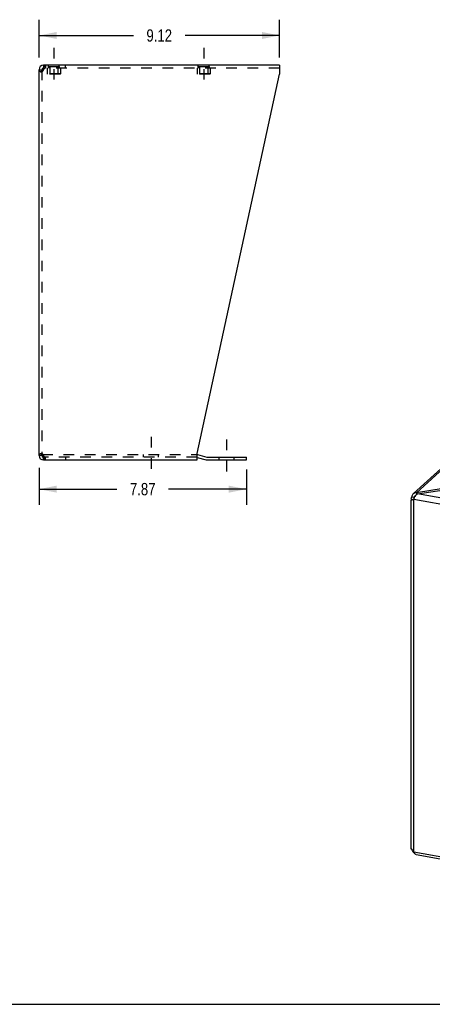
# Model space of a CAD drawing. Header units: inches. Extents: x 0 to 73.3, y 0 to 56.7.
# Tile 2 of 4: x 27.2 to 42.8, y 0 to 37.4. Entities that reach past the tile are written whole.
import ezdxf

# ---------------------------------------------------------------- set-up
doc = ezdxf.new("R2010")
doc.units = ezdxf.units.IN
doc.header["$LTSCALE"] = 4.033333
doc.header["$MEASUREMENT"] = 0
doc.linetypes.add('DASHED', pattern=[0.2, 0.1, -0.1])
doc.linetypes.add('HIDDEN', pattern=[0.2, 0.1, -0.1])
doc.layers.get('0').update_dxf_attribs({"linetype": 'CONTINUOUS'})
doc.layers.add('DEFAULT_2', color=8, linetype='HIDDEN')
doc.layers.add('DIMENSIONS', color=7, linetype='CONTINUOUS')
doc.styles.get("Standard").update_dxf_attribs({"font": 'txt', "width": 0.8})
doc.dimstyles.new('DIMSTYLE_1', dxfattribs={"dimtxt": 0.466667, "dimasz": 0.666667, "dimexe": 0.09, "dimexo": 0.07, "dimgap": 0.035, "dimtad": 0, "dimtih": 1, "dimtoh": 1, "dimzin": 4, "dimdsep": 46, "dimtxsty": 'Standard', "dimblk": '_FILLED', "dimblk1": '_FILLED', "dimblk2": '_FILLED', "dimcen": 0.09, "dimadec": 0, "dimazin": 0, "dimtfac": 1, "dimtofl": 0, "dimtmove": 0, "dimatfit": 3, "dimldrblk": '_FILLED', "dimfxl": 1, "dimtolj": 1, "dimtzin": 4, "dimarcsym": 0})

# ---------------------------------------------------------------- blocks, each defined once
blk = doc.blocks.new('_FILLED')
at = {"color": 0, "linetype": 'ByBlock'}
blk.add_solid([(0, 0), (-1, 0.2), (-1, -0.2)], dxfattribs=at)
blk = doc.blocks.new('*D3')
at = {"layer": 'DIMENSIONS', "color": 2, "linetype": 'Continuous'}
for p, q in [((27.911, 35.99), (27.911, 37.425)), ((37.034, 35.99), (37.034, 37.425)), ((27.911, 36.825), (31.492, 36.825)), ((37.034, 36.825), (33.452, 36.825))]:
    blk.add_line(p, q, dxfattribs=at)
at = {"layer": 'DIMENSIONS', "color": 2, "linetype": 'Continuous', "xscale": 0.6666666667, "yscale": 0.6666666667, "zscale": 0.6666666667, "rotation": 180}
blk.add_blockref('_FILLED', (27.911, 36.825), dxfattribs=at)
at = {"layer": 'DIMENSIONS', "color": 2, "linetype": 'Continuous', "xscale": 0.6666666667, "yscale": 0.6666666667, "zscale": 0.6666666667}
blk.add_blockref('_FILLED', (37.034, 36.825), dxfattribs=at)
at = {"layer": 'DIMENSIONS', "color": 2, "linetype": 'Continuous', "insert": (32.472, 37.058), "char_height": 0.4667, "width": 1.49333, "attachment_point": 2, "line_spacing_factor": 0.9}
blk.add_mtext('9.12', dxfattribs=at)
blk = doc.blocks.new('*D4')
at = {"layer": 'DIMENSIONS', "color": 2, "linetype": 'Continuous'}
for p, q in [((27.911, 20.39), (27.911, 18.981)), ((35.779, 20.33), (35.779, 18.981)), ((27.911, 19.581), (30.865, 19.581)), ((35.779, 19.581), (32.825, 19.581))]:
    blk.add_line(p, q, dxfattribs=at)
at = {"layer": 'DIMENSIONS', "color": 2, "linetype": 'Continuous', "xscale": 0.6666666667, "yscale": 0.6666666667, "zscale": 0.6666666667, "rotation": 180}
blk.add_blockref('_FILLED', (27.911, 19.581), dxfattribs=at)
at = {"layer": 'DIMENSIONS', "color": 2, "linetype": 'Continuous', "xscale": 0.6666666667, "yscale": 0.6666666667, "zscale": 0.6666666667}
blk.add_blockref('_FILLED', (35.779, 19.581), dxfattribs=at)
at = {"layer": 'DIMENSIONS', "color": 2, "linetype": 'Continuous', "insert": (31.845, 19.815), "char_height": 0.4667, "width": 1.49333, "attachment_point": 2, "line_spacing_factor": 0.9}
blk.add_mtext('7.87', dxfattribs=at)

msp = doc.modelspace()

# ---------------------------------------------------------------- linework, layer by layer
at = {"color": 2, "linetype": 'DASHED'}
for p, q in [((28.473, 36.357), (28.473, 34.92)), ((34.161, 36.357), (34.161, 34.92)), ((32.162, 21.565), (32.162, 20.128)), ((35.029, 21.464), (35.029, 20.026))]:
    msp.add_line(p, q, dxfattribs=at)
at = {"color": 7, "linetype": 'Continuous'}
for p, q in [((28.077, 35.69), (28.077, 35.586)), ((28.096, 35.586), (28.077, 35.586)), ((27.911, 35.524), (28.015, 35.524)), ((28.015, 20.857), (27.911, 20.857)), ((28.037, 20.809), (28.037, 20.882)), ((28.077, 20.794), (28.096, 20.794)), ((28.077, 20.69), (28.077, 20.794)), ((33.911, 20.79), (34.25, 20.699)), ((34.293, 20.693), (35.779, 20.693)), ((35.779, 20.693), (35.779, 20.797)), ((42.053, 19.29), (42.148, 19.273)), ((42.103, 19.186), (42.087, 19.179)), ((42.145, 19.257), (42.148, 19.273)), ((42.183, 19.304), (42.148, 19.273)), ((42.236, 19.443), (42.236, 19.374)), ((42.062, 5.889), (42.053, 5.891)), ((0, 0), (73.333, 0))]:
    msp.add_line(p, q, dxfattribs=at)
at = {"color": 3, "linetype": 'Continuous'}
for p, q in [((37.034, 35.69), (28.077, 35.69)), ((37.034, 35.69), (37.034, 35.35)), ((27.911, 20.857), (27.911, 35.524)), ((27.976, 35.455), (27.96, 35.442)), ((27.994, 35.469), (27.976, 35.455)), ((28.056, 35.51), (28.034, 35.496)), ((28.077, 35.524), (28.056, 35.51)), ((28.077, 35.524), (28.085, 35.55)), ((33.911, 20.939), (37.034, 35.35)), ((42.124, 19.413), (49.264, 25.936)), ((42.236, 19.443), (49.36, 25.951)), ((27.96, 20.939), (27.976, 20.925)), ((27.976, 20.925), (27.994, 20.912)), ((28.034, 20.884), (28.056, 20.871)), ((28.056, 20.871), (28.077, 20.857)), ((28.085, 20.831), (28.077, 20.857)), ((28.077, 20.69), (33.911, 20.69)), ((33.911, 20.69), (33.911, 20.939)), ((33.928, 20.893), (34.277, 20.799)), ((34.293, 20.797), (35.779, 20.797)), ((43.252, 19.601), (42.236, 19.443)), ((42.275, 19.402), (43.29, 19.56)), ((42.039, 5.903), (42.039, 19.163)), ((42.087, 19.179), (42.071, 19.172)), ((42.138, 5.801), (42.138, 19.2)), ((42.138, 19.2), (50.32, 17.719)), ((50.388, 17.933), (42.275, 19.402)), ((42.053, 5.891), (42.058, 5.87)), ((42.071, 5.874), (42.085, 5.854)), ((42.138, 5.801), (47.467, 4.836)), ((42.225, 5.69), (47.505, 4.734))]:
    msp.add_line(p, q, dxfattribs=at)
for points in [[(28.085, 35.55), (28.093, 35.575), (28.1, 35.599), (28.108, 35.622), (28.115, 35.642)], [(28.115, 35.642), (28.123, 35.659), (28.131, 35.672)], [(28.131, 35.672), (28.138, 35.682), (28.146, 35.688), (28.153, 35.69)], [(27.96, 35.442), (27.945, 35.455), (27.933, 35.469), (27.923, 35.483), (27.916, 35.496), (27.912, 35.51), (27.911, 35.524)], [(28.034, 35.496), (28.014, 35.483), (27.994, 35.469)], [(27.911, 20.857), (27.912, 20.871), (27.916, 20.884), (27.923, 20.898), (27.933, 20.912), (27.945, 20.925), (27.96, 20.939)], [(27.994, 20.912), (28.014, 20.898), (28.034, 20.884)], [(28.115, 20.739), (28.108, 20.759), (28.1, 20.781), (28.093, 20.805), (28.085, 20.831)], [(28.131, 20.708), (28.123, 20.722), (28.115, 20.739)], [(28.153, 20.69), (28.146, 20.692), (28.138, 20.698), (28.131, 20.708)], [(42.039, 19.222), (42.039, 19.226), (42.041, 19.248), (42.046, 19.269), (42.053, 19.29)], [(42.05, 19.163), (42.043, 19.184), (42.04, 19.205), (42.039, 19.222)], [(42.071, 19.172), (42.059, 19.167), (42.05, 19.163)], [(42.108, 19.399), (42.095, 19.385), (42.079, 19.364), (42.067, 19.341), (42.058, 19.316), (42.053, 19.29)], [(42.138, 19.2), (42.118, 19.192), (42.101, 19.185), (42.087, 19.179)], [(42.236, 19.443), (42.209, 19.442), (42.183, 19.438), (42.158, 19.43), (42.135, 19.418), (42.113, 19.403), (42.108, 19.399)], [(42.138, 19.2), (42.145, 19.224), (42.155, 19.248)], [(42.155, 19.248), (42.166, 19.272), (42.178, 19.297), (42.192, 19.32), (42.207, 19.341), (42.223, 19.361), (42.24, 19.378), (42.257, 19.391), (42.275, 19.402)], [(42.039, 5.903), (42.04, 5.906), (42.043, 5.91), (42.05, 5.914)], [(42.053, 5.891), (42.046, 5.895), (42.041, 5.899), (42.039, 5.903), (42.039, 5.903)], [(42.05, 5.914), (42.059, 5.894), (42.071, 5.874)], [(42.058, 5.87), (42.067, 5.848), (42.079, 5.827)], [(42.079, 5.827), (42.095, 5.807), (42.113, 5.789), (42.135, 5.773), (42.151, 5.764)], [(42.085, 5.854), (42.101, 5.836), (42.118, 5.818), (42.138, 5.801)], [(42.225, 5.69), (42.223, 5.691), (42.207, 5.696), (42.192, 5.706), (42.178, 5.719), (42.166, 5.735), (42.155, 5.755), (42.145, 5.777), (42.138, 5.801)]]:
    msp.add_lwpolyline(points, dxfattribs=at)
at = {"color": 7, "linetype": 'Continuous'}
for points in [[(28.019, 35.486), (28.017, 35.496), (28.015, 35.51), (28.015, 35.524)], [(28.015, 20.857), (28.015, 20.871), (28.017, 20.884)], [(42.143, 19.222), (42.143, 19.225), (42.144, 19.241), (42.145, 19.257)], [(42.178, 19.322), (42.172, 19.315), (42.164, 19.306), (42.157, 19.295), (42.152, 19.284), (42.148, 19.273)], [(42.206, 19.34), (42.201, 19.338), (42.19, 19.331), (42.181, 19.324), (42.178, 19.322)]]:
    msp.add_lwpolyline(points, dxfattribs=at)
at = {"color": 3, "linetype": 'Continuous'}
for centre, radius, start, end in [((28.077, 35.524), 0.167, 90, 180), ((28.077, 20.857), 0.167, 180, 270), ((33.885, 20.732), 0.167, 75, 81.039), ((34.293, 20.86), 0.0625, 255, 270)]:
    msp.add_arc(centre, radius, start, end, dxfattribs=at)
at = {"color": 7, "linetype": 'Continuous'}
for centre, radius, start, end in [((28.077, 35.524), 0.0625, 90, 180), ((28.077, 20.857), 0.0625, 180, 270), ((34.293, 20.86), 0.167, 255, 270)]:
    msp.add_arc(centre, radius, start, end, dxfattribs=at)
at = {"layer": 'DEFAULT_2', "color": 8, "linetype": 'HIDDEN'}
for p, q in [((37.034, 35.586), (28.096, 35.586)), ((28.153, 35.69), (28.153, 35.586)), ((28.223, 35.586), (28.223, 35.366)), ((28.267, 35.586), (28.267, 35.69)), ((28.267, 35.64), (28.267, 35.586)), ((28.267, 35.64), (28.679, 35.64)), ((28.317, 35.63), (28.307, 35.64)), ((28.317, 35.63), (28.317, 35.366)), ((28.629, 35.63), (28.317, 35.63)), ((28.629, 35.63), (28.639, 35.64)), ((28.629, 35.63), (28.629, 35.366)), ((28.679, 35.64), (28.679, 35.586)), ((28.68, 35.586), (28.68, 35.69)), ((28.723, 35.586), (28.723, 35.366)), ((28.911, 35.586), (28.911, 35.69)), ((33.911, 35.586), (33.911, 35.366)), ((33.954, 35.586), (33.954, 35.69)), ((33.955, 35.64), (33.955, 35.586)), ((33.955, 35.64), (34.367, 35.64)), ((34.005, 35.63), (33.995, 35.64)), ((34.005, 35.63), (34.005, 35.366)), ((34.317, 35.63), (34.005, 35.63)), ((34.317, 35.63), (34.327, 35.64)), ((34.317, 35.63), (34.317, 35.366)), ((34.367, 35.586), (34.367, 35.69)), ((34.367, 35.64), (34.367, 35.586)), ((34.411, 35.586), (34.411, 35.366)), ((27.96, 35.442), (28.033, 35.442)), ((28.015, 35.524), (28.015, 20.857)), ((28.019, 35.486), (28.02, 35.483)), ((28.02, 35.483), (28.023, 35.469)), ((28.023, 35.469), (28.028, 35.455)), ((28.028, 35.455), (28.033, 35.442)), ((28.085, 35.534), (28.077, 35.524)), ((28.233, 35.356), (28.223, 35.366)), ((28.723, 35.366), (28.223, 35.366)), ((28.713, 35.356), (28.233, 35.356)), ((28.317, 35.366), (28.307, 35.356)), ((28.629, 35.366), (28.639, 35.356)), ((28.713, 35.356), (28.723, 35.366)), ((33.921, 35.356), (33.911, 35.366)), ((34.411, 35.366), (33.911, 35.366)), ((34.401, 35.356), (33.921, 35.356)), ((34.005, 35.366), (33.995, 35.356)), ((34.317, 35.366), (34.327, 35.356)), ((34.401, 35.356), (34.411, 35.366)), ((27.96, 20.939), (28.033, 20.939)), ((28.02, 20.898), (28.017, 20.884)), ((28.037, 20.898), (33.885, 20.898)), ((28.037, 20.882), (28.037, 20.898)), ((28.037, 20.794), (28.037, 20.809)), ((28.077, 20.794), (28.037, 20.794)), ((28.077, 20.857), (28.085, 20.847)), ((28.085, 20.847), (28.093, 20.838)), ((33.911, 20.794), (28.096, 20.794)), ((28.153, 20.69), (28.153, 20.794)), ((28.911, 20.794), (28.911, 20.69)), ((31.881, 20.794), (31.881, 20.898)), ((32.444, 20.794), (32.444, 20.898)), ((33.901, 20.792), (33.911, 20.79)), ((34.748, 20.693), (34.748, 20.797)), ((35.311, 20.693), (35.311, 20.797))]:
    msp.add_line(p, q, dxfattribs=at)
for points in [[(28.131, 35.579), (28.123, 35.574), (28.115, 35.568), (28.108, 35.561), (28.1, 35.552), (28.093, 35.543), (28.085, 35.534)], [(28.153, 35.586), (28.146, 35.586), (28.138, 35.583), (28.131, 35.579)], [(28.077, 35.524), (28.069, 35.51), (28.061, 35.496), (28.053, 35.483), (28.046, 35.469), (28.039, 35.455), (28.033, 35.442)], [(28.033, 20.939), (28.028, 20.925), (28.023, 20.912), (28.02, 20.898)], [(28.033, 20.939), (28.039, 20.925), (28.046, 20.912), (28.053, 20.898), (28.061, 20.884), (28.069, 20.871), (28.077, 20.857)], [(28.153, 20.794), (28.146, 20.795), (28.138, 20.797), (28.131, 20.801), (28.123, 20.806), (28.115, 20.813), (28.108, 20.82), (28.1, 20.828), (28.093, 20.838)]]:
    msp.add_lwpolyline(points, dxfattribs=at)
for radius, start in [(0.167, 81.039), (0.0625, 75)]:
    msp.add_arc((33.885, 20.732), radius, start, 90, dxfattribs=at)

# ---------------------------------------------------------------- dimensions: what is measured, and where the dimension line sits
at = {"layer": 'DIMENSIONS', "color": 2, "linetype": 'Continuous'}
for base, p1, p2, picture, middle in [((37.034, 36.825), (27.911, 35.92), (37.034, 35.92), '*D3', (32.472, 36.825)), ((35.779, 19.581), (27.911, 20.46), (35.779, 20.4), '*D4', (31.845, 19.581))]:
    dim = msp.add_linear_dim(base=base, p1=p1, p2=p2, dimstyle='DIMSTYLE_1', dxfattribs=at)
    dim.commit()
    dim.dimension.update_dxf_attribs({"geometry": picture, "text_midpoint": middle, "dimtype": 160})

doc.saveas('drawing.dxf')
